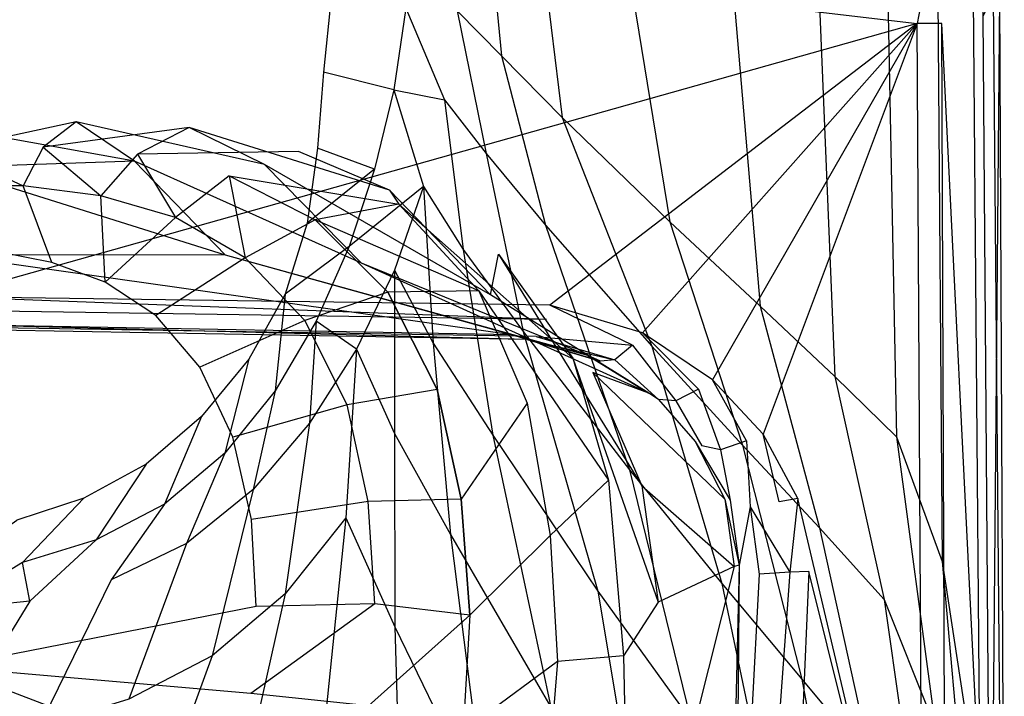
# Model space of a CAD drawing. Extents: x 0 to 0.305, y -0.35 to 0.
# Tile 9 of 10: x 0.163 to 0.305, y -0.177 to -0.079. Entities that reach past the tile are written whole.
import ezdxf

# ---------------------------------------------------------------- set-up
doc = ezdxf.new("R2010")
doc.units = 0
doc.layers.add('L0_URINAL_751700_0___REPLACEMTF', color=7, linetype='CONTINUOUS')

msp = doc.modelspace()

# ---------------------------------------------------------------- linework, layer by layer
at = {"layer": 'L0_URINAL_751700_0___REPLACEMTF', "color": 8}
for points, invisible_edges in [([(0.228249, -0.04001, 0.013031), (0.232518, -0.084381, 0.028687), (0.226143, -0.077919, 0.01194), (0.228249, -0.04001, 0.013031)], 14), ([(0.228249, -0.04001, 0.013031), (0.234719, -0.040152, 0.031409), (0.232518, -0.084381, 0.028687), (0.228249, -0.04001, 0.013031)], 14), ([(0.234719, -0.040152, 0.031409), (0.241284, -0.09329, 0.055509), (0.232518, -0.084381, 0.028687), (0.234719, -0.040152, 0.031409)], 14), ([(0.234719, -0.040152, 0.031409), (0.245739, -0.040411, 0.068679), (0.241284, -0.09329, 0.055509), (0.234719, -0.040152, 0.031409)], 14), ([(0.245739, -0.040411, 0.068679), (0.256775, -0.108323, 0.112357), (0.241284, -0.09329, 0.055509), (0.245739, -0.040411, 0.068679)], 14), ([(0.245739, -0.040411, 0.068679), (0.263014, -0.040852, 0.137715), (0.256775, -0.108323, 0.112357), (0.245739, -0.040411, 0.068679)], 14), ([(0.263014, -0.040852, 0.137715), (0.269791, -0.120466, 0.171358), (0.256775, -0.108323, 0.112357), (0.263014, -0.040852, 0.137715)], 14), ([(0.263014, -0.040852, 0.137715), (0.276836, -0.041255, 0.208755), (0.269791, -0.120466, 0.171358), (0.263014, -0.040852, 0.137715)], 14), ([(0.276836, -0.041255, 0.208755), (0.280599, -0.130583, 0.23173), (0.269791, -0.120466, 0.171358), (0.276836, -0.041255, 0.208755)], 14), ([(0.276836, -0.041255, 0.208755), (0.287519, -0.041622, 0.280954), (0.280599, -0.130583, 0.23173), (0.276836, -0.041255, 0.208755)], 14), ([(0.287519, -0.041622, 0.280954), (0.289441, -0.139293, 0.29302), (0.280599, -0.130583, 0.23173), (0.287519, -0.041622, 0.280954)], 14), ([(0.287519, -0.041622, 0.280954), (0.295163, -0.041953, 0.353908), (0.289441, -0.139293, 0.29302), (0.287519, -0.041622, 0.280954)], 14), ([(0.295163, -0.041953, 0.353908), (0.296022, -0.157286, 0.347656), (0.289441, -0.139293, 0.29302), (0.295163, -0.041953, 0.353908)], 14), ([(0.295163, -0.041953, 0.353908), (0.300215, -0.042252, 0.427272), (0.296022, -0.157286, 0.347656), (0.295163, -0.041953, 0.353908)], 14), ([(0.300215, -0.042252, 0.427272), (0.301508, -0.193024, 0.388514), (0.296022, -0.157286, 0.347656), (0.300215, -0.042252, 0.427272)], 14), ([(0.300215, -0.042252, 0.427272), (0.303075, -0.042524, 0.501138), (0.301508, -0.193024, 0.388514), (0.300215, -0.042252, 0.427272)], 14), ([(0.303075, -0.042524, 0.501138), (0.30465, -0.217192, 0.402848), (0.301508, -0.193024, 0.388514), (0.303075, -0.042524, 0.501138)], 14), ([(0.303075, -0.042524, 0.501138), (0.304043, -0.056485, 0.552723), (0.30465, -0.217192, 0.402848), (0.303075, -0.042524, 0.501138)], 14), ([(0.304043, -0.056485, 0.552723), (0.304301, -0.072529, 0.544647), (0.30465, -0.217192, 0.402848), (0.304043, -0.056485, 0.552723)], 14), ([(0.301695, -0.061664, 0.559706), (0.295772, -0.063113, 0.561898), (0.295989, -0.079738, 0.553111), (0.301695, -0.061664, 0.559706)], 14), ([(0.301963, -0.078612, 0.550674), (0.301695, -0.061664, 0.559706), (0.295989, -0.079738, 0.553111), (0.301963, -0.078612, 0.550674)], 14), ([(0.292421, -0.079738, 0.553111), (0.1525, -0.063113, 0.561898), (0.1525, -0.079738, 0.553111), (0.292421, -0.079738, 0.553111)], 13), ([(0.1525, -0.063113, 0.561898), (0.292421, -0.079738, 0.553111), (0.292209, -0.063113, 0.561898), (0.1525, -0.063113, 0.561898)], 14), ([(0.292421, -0.079738, 0.553111), (0.295772, -0.063113, 0.561898), (0.292209, -0.063113, 0.561898), (0.292421, -0.079738, 0.553111)], 13), ([(0.295772, -0.063113, 0.561898), (0.292421, -0.079738, 0.553111), (0.295989, -0.079738, 0.553111), (0.295772, -0.063113, 0.561898)], 14), ([(0.207994, -0.075887), (0.20686, -0.086747), (0.1525, -0.071778), (0.207994, -0.075887)], 14), ([(0.20686, -0.086747), (0.20603, -0.0977), (0.1525, -0.071778), (0.20686, -0.086747)], 14), ([(0.20603, -0.0977), (0.204512, -0.108492), (0.1525, -0.071778), (0.20603, -0.0977)], 14), ([(0.204512, -0.108492), (0.201345, -0.118747), (0.1525, -0.071778), (0.204512, -0.108492)], 14), ([(0.201345, -0.118747), (0.19613, -0.128107), (0.1525, -0.071778), (0.201345, -0.118747)], 14), ([(0.19613, -0.128107), (0.189303, -0.136365), (0.1525, -0.071778), (0.19613, -0.128107)], 14), ([(0.189303, -0.136365), (0.181315, -0.14322), (0.1525, -0.071778), (0.189303, -0.136365)], 14), ([(0.181315, -0.14322), (0.172344, -0.148154), (0.1525, -0.071778), (0.181315, -0.14322)], 14), ([(0.172344, -0.148154), (0.162678, -0.1513), (0.1525, -0.071778), (0.172344, -0.148154)], 14), ([(0.304336, -0.073553, 0.546387), (0.301963, -0.078612, 0.550674), (0.303035, -0.222206, 0.41188), (0.304336, -0.073553, 0.546387)], 14), ([(0.304336, -0.073553, 0.546387), (0.303035, -0.222206, 0.41188), (0.305, -0.219881, 0.404442), (0.304336, -0.073553, 0.546387)], 14), ([(0.304301, -0.072529, 0.544647), (0.305, -0.219881, 0.404442), (0.30465, -0.217192, 0.402848), (0.304301, -0.072529, 0.544647)], 14), ([(0.304301, -0.072529, 0.544647), (0.304336, -0.073553, 0.546387), (0.305, -0.219881, 0.404442), (0.304301, -0.072529, 0.544647)], 14), ([(0.21702, -0.089265, 0.002775), (0.20686, -0.086747), (0.207994, -0.075887), (0.21702, -0.089265, 0.002775)], 14), ([(0.218764, -0.077533, 0.002978), (0.21702, -0.089265, 0.002775), (0.207994, -0.075887), (0.218764, -0.077533, 0.002978)], 14), ([(0.218764, -0.077533, 0.002978), (0.224316, -0.090734, 0.011235), (0.21702, -0.089265, 0.002775), (0.218764, -0.077533, 0.002978)], 14), ([(0.218764, -0.077533, 0.002978), (0.226143, -0.077919, 0.01194), (0.224316, -0.090734, 0.011235), (0.218764, -0.077533, 0.002978)], 14), ([(0.226143, -0.077919, 0.01194), (0.230334, -0.098481, 0.026564), (0.224316, -0.090734, 0.011235), (0.226143, -0.077919, 0.01194)], 14), ([(0.226143, -0.077919, 0.01194), (0.232518, -0.084381, 0.028687), (0.230334, -0.098481, 0.026564), (0.226143, -0.077919, 0.01194)], 14), ([(0.303035, -0.222206, 0.41188), (0.301963, -0.078612, 0.550674), (0.295989, -0.079738, 0.553111), (0.303035, -0.222206, 0.41188)], 14), ([(0.1525, -0.079738, 0.553111), (0.1525, -0.11913, 0.510313), (0.292421, -0.079738, 0.553111), (0.1525, -0.079738, 0.553111)], 14), ([(0.292421, -0.079738, 0.553111), (0.1525, -0.11913, 0.510313), (0.239519, -0.120324, 0.512509), (0.292421, -0.079738, 0.553111)], 14), ([(0.292421, -0.079738, 0.553111), (0.239519, -0.120324, 0.512509), (0.252834, -0.124309, 0.509226), (0.292421, -0.079738, 0.553111)], 14), ([(0.292421, -0.079738, 0.553111), (0.252834, -0.124309, 0.509226), (0.262963, -0.131062, 0.50317), (0.292421, -0.079738, 0.553111)], 14), ([(0.292421, -0.079738, 0.553111), (0.262963, -0.131062, 0.50317), (0.270268, -0.138912, 0.495982), (0.292421, -0.079738, 0.553111)], 14), ([(0.292421, -0.079738, 0.553111), (0.270268, -0.138912, 0.495982), (0.275253, -0.148165, 0.487367), (0.292421, -0.079738, 0.553111)], 14), ([(0.293264, -0.224775, 0.414073), (0.292421, -0.079738, 0.553111), (0.275253, -0.148165, 0.487367), (0.293264, -0.224775, 0.414073)], 14), ([(0.295989, -0.079738, 0.553111), (0.292421, -0.079738, 0.553111), (0.293264, -0.224775, 0.414073), (0.295989, -0.079738, 0.553111)], 14), ([(0.296544, -0.224618, 0.414128), (0.295989, -0.079738, 0.553111), (0.293264, -0.224775, 0.414073), (0.296544, -0.224618, 0.414128)], 14), ([(0.303035, -0.222206, 0.41188), (0.295989, -0.079738, 0.553111), (0.296544, -0.224618, 0.414128), (0.303035, -0.222206, 0.41188)], 14), ([(0.232518, -0.084381, 0.028687), (0.238894, -0.108773, 0.051763), (0.230334, -0.098481, 0.026564), (0.232518, -0.084381, 0.028687)], 14), ([(0.232518, -0.084381, 0.028687), (0.241284, -0.09329, 0.055509), (0.238894, -0.108773, 0.051763), (0.232518, -0.084381, 0.028687)], 14), ([(0.214247, -0.100721, 0.002488), (0.20603, -0.0977), (0.20686, -0.086747), (0.214247, -0.100721, 0.002488)], 14), ([(0.21702, -0.089265, 0.002775), (0.214247, -0.100721, 0.002488), (0.20686, -0.086747), (0.21702, -0.089265, 0.002775)], 14), ([(0.21702, -0.089265, 0.002775), (0.221285, -0.103201, 0.010221), (0.214247, -0.100721, 0.002488), (0.21702, -0.089265, 0.002775)], 14), ([(0.21702, -0.089265, 0.002775), (0.224316, -0.090734, 0.011235), (0.221285, -0.103201, 0.010221), (0.21702, -0.089265, 0.002775)], 14), ([(0.224316, -0.090734, 0.011235), (0.227003, -0.11229, 0.024498), (0.221285, -0.103201, 0.010221), (0.224316, -0.090734, 0.011235)], 14), ([(0.224316, -0.090734, 0.011235), (0.230334, -0.098481, 0.026564), (0.227003, -0.11229, 0.024498), (0.224316, -0.090734, 0.011235)], 14), ([(0.241284, -0.09329, 0.055509), (0.254204, -0.126244, 0.105676), (0.238894, -0.108773, 0.051763), (0.241284, -0.09329, 0.055509)], 14), ([(0.241284, -0.09329, 0.055509), (0.256775, -0.108323, 0.112357), (0.254204, -0.126244, 0.105676), (0.241284, -0.09329, 0.055509)], 14), ([(0.179667, -0.099554, 0.350996), (0.1525, -0.094659, 0.298602), (0.171217, -0.093916, 0.298244), (0.179667, -0.099554, 0.350996)], 14), ([(0.171217, -0.093916, 0.298244), (0.1525, -0.09793, 0.274438), (0.166492, -0.097541, 0.274052), (0.171217, -0.093916, 0.298244)], 14), ([(0.1525, -0.094659, 0.298602), (0.1525, -0.09793, 0.274438), (0.171217, -0.093916, 0.298244), (0.1525, -0.094659, 0.298602)], 14), ([(0.179667, -0.099554, 0.350996), (0.1525, -0.100479, 0.350657), (0.1525, -0.094659, 0.298602), (0.179667, -0.099554, 0.350996)], 14), ([(0.171217, -0.093916, 0.298244), (0.166492, -0.097541, 0.274052), (0.187546, -0.094726, 0.297488), (0.171217, -0.093916, 0.298244)], 14), ([(0.187546, -0.094726, 0.297488), (0.166492, -0.097541, 0.274052), (0.180081, -0.098545, 0.273388), (0.187546, -0.094726, 0.297488)], 14), ([(0.198378, -0.100024, 0.350308), (0.171217, -0.093916, 0.298244), (0.187546, -0.094726, 0.297488), (0.198378, -0.100024, 0.350308)], 14), ([(0.179667, -0.099554, 0.350996), (0.171217, -0.093916, 0.298244), (0.198378, -0.100024, 0.350308), (0.179667, -0.099554, 0.350996)], 14), ([(0.187546, -0.094726, 0.297488), (0.180081, -0.098545, 0.273388), (0.2033, -0.09818, 0.296179), (0.187546, -0.094726, 0.297488)], 14), ([(0.198378, -0.100024, 0.350308), (0.187546, -0.094726, 0.297488), (0.21638, -0.103724, 0.347958), (0.198378, -0.100024, 0.350308)], 14), ([(0.21638, -0.103724, 0.347958), (0.187546, -0.094726, 0.297488), (0.2033, -0.09818, 0.296179), (0.21638, -0.103724, 0.347958)], 14), ([(0.1525, -0.09793, 0.274438), (0.163596, -0.103137, 0.262397), (0.166492, -0.097541, 0.274052), (0.1525, -0.09793, 0.274438)], 14), ([(0.166492, -0.097541, 0.274052), (0.163596, -0.103137, 0.262397), (0.174773, -0.104542, 0.261727), (0.166492, -0.097541, 0.274052)], 14), ([(0.166492, -0.097541, 0.274052), (0.174773, -0.104542, 0.261727), (0.180081, -0.098545, 0.273388), (0.166492, -0.097541, 0.274052)], 14), ([(0.214247, -0.100721, 0.002488), (0.204512, -0.108492), (0.20603, -0.0977), (0.214247, -0.100721, 0.002488)], 14), ([(0.1525, -0.09793, 0.274438), (0.1525, -0.103074, 0.262679), (0.163596, -0.103137, 0.262397), (0.1525, -0.09793, 0.274438)], 14), ([(0.180081, -0.098545, 0.273388), (0.174773, -0.104542, 0.261727), (0.185559, -0.107707, 0.260867), (0.180081, -0.098545, 0.273388)], 14), ([(0.2033, -0.09818, 0.296179), (0.180081, -0.098545, 0.273388), (0.193305, -0.101658, 0.272486), (0.2033, -0.09818, 0.296179)], 14), ([(0.180081, -0.098545, 0.273388), (0.185559, -0.107707, 0.260867), (0.193305, -0.101658, 0.272486), (0.180081, -0.098545, 0.273388)], 14), ([(0.193305, -0.101658, 0.272486), (0.217735, -0.105774, 0.294409), (0.2033, -0.09818, 0.296179), (0.193305, -0.101658, 0.272486)], 14), ([(0.21638, -0.103724, 0.347958), (0.2033, -0.09818, 0.296179), (0.217735, -0.105774, 0.294409), (0.21638, -0.103724, 0.347958)], 14), ([(0.230334, -0.098481, 0.026564), (0.235674, -0.1241, 0.048055), (0.227003, -0.11229, 0.024498), (0.230334, -0.098481, 0.026564)], 14), ([(0.230334, -0.098481, 0.026564), (0.238894, -0.108773, 0.051763), (0.235674, -0.1241, 0.048055), (0.230334, -0.098481, 0.026564)], 14), ([(0.19275, -0.113107, 0.419628), (0.1525, -0.100479, 0.350657), (0.179667, -0.099554, 0.350996), (0.19275, -0.113107, 0.419628)], 14), ([(0.19275, -0.113107, 0.419628), (0.1525, -0.113072, 0.418306), (0.1525, -0.100479, 0.350657), (0.19275, -0.113107, 0.419628)], 14), ([(0.212381, -0.114271, 0.419316), (0.179667, -0.099554, 0.350996), (0.198378, -0.100024, 0.350308), (0.212381, -0.114271, 0.419316)], 14), ([(0.19275, -0.113107, 0.419628), (0.179667, -0.099554, 0.350996), (0.212381, -0.114271, 0.419316), (0.19275, -0.113107, 0.419628)], 14), ([(0.212381, -0.114271, 0.419316), (0.198378, -0.100024, 0.350308), (0.230963, -0.118843, 0.415967), (0.212381, -0.114271, 0.419316)], 14), ([(0.230963, -0.118843, 0.415967), (0.198378, -0.100024, 0.350308), (0.21638, -0.103724, 0.347958), (0.230963, -0.118843, 0.415967)], 14), ([(0.214247, -0.100721, 0.002488), (0.210583, -0.111887, 0.002128), (0.204512, -0.108492), (0.214247, -0.100721, 0.002488)], 14), ([(0.221285, -0.103201, 0.010221), (0.210583, -0.111887, 0.002128), (0.214247, -0.100721, 0.002488), (0.221285, -0.103201, 0.010221)], 14), ([(0.193305, -0.101658, 0.272486), (0.185559, -0.107707, 0.260867), (0.195613, -0.113503, 0.259871), (0.193305, -0.101658, 0.272486)], 14), ([(0.193305, -0.101658, 0.272486), (0.195613, -0.113503, 0.259871), (0.205673, -0.108041, 0.271351), (0.193305, -0.101658, 0.272486)], 14), ([(0.217735, -0.105774, 0.294409), (0.193305, -0.101658, 0.272486), (0.205673, -0.108041, 0.271351), (0.217735, -0.105774, 0.294409)], 13), ([(0.163596, -0.103137, 0.262397), (0.1525, -0.103074, 0.262679), (0.159886, -0.112656, 0.253011), (0.163596, -0.103137, 0.262397)], 14), ([(0.167719, -0.114157, 0.25286), (0.163596, -0.103137, 0.262397), (0.159886, -0.112656, 0.253011), (0.167719, -0.114157, 0.25286)], 14), ([(0.174773, -0.104542, 0.261727), (0.163596, -0.103137, 0.262397), (0.167719, -0.114157, 0.25286), (0.174773, -0.104542, 0.261727)], 14), ([(0.221285, -0.103201, 0.010221), (0.217136, -0.115256, 0.008969), (0.210583, -0.111887, 0.002128), (0.221285, -0.103201, 0.010221)], 14), ([(0.221285, -0.103201, 0.010221), (0.22269, -0.1258, 0.022478), (0.217136, -0.115256, 0.008969), (0.221285, -0.103201, 0.010221)], 14), ([(0.221285, -0.103201, 0.010221), (0.227003, -0.11229, 0.024498), (0.22269, -0.1258, 0.022478), (0.221285, -0.103201, 0.010221)], 14), ([(0.175411, -0.116989, 0.252631), (0.174773, -0.104542, 0.261727), (0.167719, -0.114157, 0.25286), (0.175411, -0.116989, 0.252631)], 14), ([(0.185559, -0.107707, 0.260867), (0.174773, -0.104542, 0.261727), (0.175411, -0.116989, 0.252631), (0.185559, -0.107707, 0.260867)], 14), ([(0.230963, -0.118843, 0.415967), (0.21638, -0.103724, 0.347958), (0.232092, -0.112949, 0.344052), (0.230963, -0.118843, 0.415967)], 14), ([(0.21638, -0.103724, 0.347958), (0.217735, -0.105774, 0.294409), (0.232092, -0.112949, 0.344052), (0.21638, -0.103724, 0.347958)], 14), ([(0.217735, -0.105774, 0.294409), (0.205673, -0.108041, 0.271351), (0.229263, -0.118236, 0.292164), (0.217735, -0.105774, 0.294409)], 14), ([(0.217735, -0.105774, 0.294409), (0.229263, -0.118236, 0.292164), (0.24281, -0.12796, 0.338981), (0.217735, -0.105774, 0.294409)], 14), ([(0.217735, -0.105774, 0.294409), (0.24281, -0.12796, 0.338981), (0.232092, -0.112949, 0.344052), (0.217735, -0.105774, 0.294409)], 14), ([(0.185559, -0.107707, 0.260867), (0.175411, -0.116989, 0.252631), (0.182712, -0.121801, 0.252287), (0.185559, -0.107707, 0.260867)], 14), ([(0.195613, -0.113503, 0.259871), (0.185559, -0.107707, 0.260867), (0.182712, -0.121801, 0.252287), (0.195613, -0.113503, 0.259871)], 14), ([(0.205673, -0.108041, 0.271351), (0.195613, -0.113503, 0.259871), (0.204192, -0.122551, 0.258704), (0.205673, -0.108041, 0.271351)], 14), ([(0.210583, -0.111887, 0.002128), (0.201345, -0.118747), (0.204512, -0.108492), (0.210583, -0.111887, 0.002128)], 14), ([(0.216135, -0.11843, 0.269934), (0.205673, -0.108041, 0.271351), (0.204192, -0.122551, 0.258704), (0.216135, -0.11843, 0.269934)], 14), ([(0.229263, -0.118236, 0.292164), (0.205673, -0.108041, 0.271351), (0.216135, -0.11843, 0.269934), (0.229263, -0.118236, 0.292164)], 14), ([(0.238894, -0.108773, 0.051763), (0.250963, -0.144073, 0.098988), (0.235674, -0.1241, 0.048055), (0.238894, -0.108773, 0.051763)], 14), ([(0.238894, -0.108773, 0.051763), (0.254204, -0.126244, 0.105676), (0.250963, -0.144073, 0.098988), (0.238894, -0.108773, 0.051763)], 14), ([(0.256775, -0.108323, 0.112357), (0.267277, -0.140476, 0.161902), (0.254204, -0.126244, 0.105676), (0.256775, -0.108323, 0.112357)], 14), ([(0.256775, -0.108323, 0.112357), (0.269791, -0.120466, 0.171358), (0.267277, -0.140476, 0.161902), (0.256775, -0.108323, 0.112357)], 14), ([(0.210583, -0.111887, 0.002128), (0.205838, -0.122604, 0.001729), (0.201345, -0.118747), (0.210583, -0.111887, 0.002128)], 14), ([(0.211651, -0.126683, 0.007562), (0.205838, -0.122604, 0.001729), (0.210583, -0.111887, 0.002128), (0.211651, -0.126683, 0.007562)], 14), ([(0.217136, -0.115256, 0.008969), (0.211651, -0.126683, 0.007562), (0.210583, -0.111887, 0.002128), (0.217136, -0.115256, 0.008969)], 14), ([(0.167719, -0.114157, 0.25286), (0.159886, -0.112656, 0.253011), (0.1525, -0.172483, 0.246421), (0.167719, -0.114157, 0.25286)], 14), ([(0.234021, -0.124605, 0.49689), (0.1525, -0.113072, 0.418306), (0.19275, -0.113107, 0.419628), (0.234021, -0.124605, 0.49689)], 14), ([(0.234021, -0.124605, 0.49689), (0.1525, -0.123116, 0.49371), (0.1525, -0.113072, 0.418306), (0.234021, -0.124605, 0.49689)], 14), ([(0.195613, -0.113503, 0.259871), (0.182712, -0.121801, 0.252287), (0.189082, -0.129266, 0.251791), (0.195613, -0.113503, 0.259871)], 14), ([(0.204192, -0.122551, 0.258704), (0.195613, -0.113503, 0.259871), (0.189082, -0.129266, 0.251791), (0.204192, -0.122551, 0.258704)], 14), ([(0.244962, -0.127587, 0.494241), (0.19275, -0.113107, 0.419628), (0.212381, -0.114271, 0.419316), (0.244962, -0.127587, 0.494241)], 14), ([(0.234021, -0.124605, 0.49689), (0.19275, -0.113107, 0.419628), (0.244962, -0.127587, 0.494241), (0.234021, -0.124605, 0.49689)], 14), ([(0.227003, -0.11229, 0.024498), (0.231287, -0.139075, 0.044422), (0.22269, -0.1258, 0.022478), (0.227003, -0.11229, 0.024498)], 14), ([(0.227003, -0.11229, 0.024498), (0.235674, -0.1241, 0.048055), (0.231287, -0.139075, 0.044422), (0.227003, -0.11229, 0.024498)], 14), ([(0.230963, -0.118843, 0.415967), (0.232092, -0.112949, 0.344052), (0.245681, -0.130008, 0.40901), (0.230963, -0.118843, 0.415967)], 14), ([(0.232092, -0.112949, 0.344052), (0.24281, -0.12796, 0.338981), (0.252782, -0.146343, 0.399604), (0.232092, -0.112949, 0.344052)], 14), ([(0.232092, -0.112949, 0.344052), (0.252782, -0.146343, 0.399604), (0.245681, -0.130008, 0.40901), (0.232092, -0.112949, 0.344052)], 14), ([(0.175411, -0.116989, 0.252631), (0.167719, -0.114157, 0.25286), (0.1525, -0.172483, 0.246421), (0.175411, -0.116989, 0.252631)], 14), ([(0.244962, -0.127587, 0.494241), (0.212381, -0.114271, 0.419316), (0.253784, -0.133022, 0.489164), (0.244962, -0.127587, 0.494241)], 14), ([(0.253784, -0.133022, 0.489164), (0.212381, -0.114271, 0.419316), (0.230963, -0.118843, 0.415967), (0.253784, -0.133022, 0.489164)], 14), ([(0.217136, -0.115256, 0.008969), (0.217118, -0.138795, 0.020547), (0.211651, -0.126683, 0.007562), (0.217136, -0.115256, 0.008969)], 14), ([(0.217136, -0.115256, 0.008969), (0.22269, -0.1258, 0.022478), (0.217118, -0.138795, 0.020547), (0.217136, -0.115256, 0.008969)], 14), ([(0.182712, -0.121801, 0.252287), (0.175411, -0.116989, 0.252631), (0.1525, -0.172483, 0.246421), (0.182712, -0.121801, 0.252287)], 14), ([(0.239037, -0.122367, 0.510459), (0.1525, -0.11913, 0.510313), (0.1525, -0.121085, 0.50819), (0.239037, -0.122367, 0.510459)], 14), ([(0.239519, -0.120324, 0.512509), (0.1525, -0.11913, 0.510313), (0.239037, -0.122367, 0.510459), (0.239519, -0.120324, 0.512509)], 14), ([(0.201345, -0.118747), (0.19993, -0.132649, 0.001362), (0.19613, -0.128107), (0.201345, -0.118747)], 14), ([(0.205838, -0.122604, 0.001729), (0.19993, -0.132649, 0.001362), (0.201345, -0.118747), (0.205838, -0.122604, 0.001729)], 14), ([(0.216135, -0.11843, 0.269934), (0.204192, -0.122551, 0.258704), (0.210276, -0.134698, 0.257311), (0.216135, -0.11843, 0.269934)], 14), ([(0.223266, -0.132496, 0.268086), (0.216135, -0.11843, 0.269934), (0.210276, -0.134698, 0.257311), (0.223266, -0.132496, 0.268086)], 14), ([(0.229263, -0.118236, 0.292164), (0.216135, -0.11843, 0.269934), (0.236241, -0.134423, 0.288849), (0.229263, -0.118236, 0.292164)], 14), ([(0.216135, -0.11843, 0.269934), (0.223266, -0.132496, 0.268086), (0.236241, -0.134423, 0.288849), (0.216135, -0.11843, 0.269934)], 14), ([(0.229263, -0.118236, 0.292164), (0.236241, -0.134423, 0.288849), (0.247947, -0.145565, 0.331714), (0.229263, -0.118236, 0.292164)], 14), ([(0.229263, -0.118236, 0.292164), (0.247947, -0.145565, 0.331714), (0.24281, -0.12796, 0.338981), (0.229263, -0.118236, 0.292164)], 14), ([(0.253784, -0.133022, 0.489164), (0.230963, -0.118843, 0.415967), (0.245681, -0.130008, 0.40901), (0.253784, -0.133022, 0.489164)], 14), ([(0.25141, -0.126089, 0.507425), (0.239519, -0.120324, 0.512509), (0.239037, -0.122367, 0.510459), (0.25141, -0.126089, 0.507425)], 14), ([(0.252834, -0.124309, 0.509226), (0.239519, -0.120324, 0.512509), (0.25141, -0.126089, 0.507425), (0.252834, -0.124309, 0.509226)], 14), ([(0.269791, -0.120466, 0.171358), (0.278363, -0.152412, 0.219596), (0.267277, -0.140476, 0.161902), (0.269791, -0.120466, 0.171358)], 14), ([(0.269791, -0.120466, 0.171358), (0.280599, -0.130583, 0.23173), (0.278363, -0.152412, 0.219596), (0.269791, -0.120466, 0.171358)], 14), ([(0.239037, -0.122367, 0.510459), (0.1525, -0.121085, 0.50819), (0.237512, -0.124843, 0.506051), (0.239037, -0.122367, 0.510459)], 14), ([(0.1525, -0.121085, 0.50819), (0.1525, -0.123488, 0.50358), (0.237512, -0.124843, 0.506051), (0.1525, -0.121085, 0.50819)], 14), ([(0.189082, -0.129266, 0.251791), (0.182712, -0.121801, 0.252287), (0.1525, -0.172483, 0.246421), (0.189082, -0.129266, 0.251791)], 14), ([(0.236212, -0.125248, 0.501075), (0.1525, -0.123116, 0.49371), (0.234021, -0.124605, 0.49689), (0.236212, -0.125248, 0.501075)], 14), ([(0.236212, -0.125248, 0.501075), (0.1525, -0.123772, 0.498446), (0.1525, -0.123116, 0.49371), (0.236212, -0.125248, 0.501075)], 14), ([(0.204192, -0.122551, 0.258704), (0.189082, -0.129266, 0.251791), (0.193822, -0.139351, 0.251147), (0.204192, -0.122551, 0.258704)], 14), ([(0.210276, -0.134698, 0.257311), (0.204192, -0.122551, 0.258704), (0.193822, -0.139351, 0.251147), (0.210276, -0.134698, 0.257311)], 14), ([(0.205838, -0.122604, 0.001729), (0.204873, -0.137325, 0.006155), (0.19993, -0.132649, 0.001362), (0.205838, -0.122604, 0.001729)], 14), ([(0.211651, -0.126683, 0.007562), (0.204873, -0.137325, 0.006155), (0.205838, -0.122604, 0.001729), (0.211651, -0.126683, 0.007562)], 14), ([(0.237512, -0.124843, 0.506051), (0.25141, -0.126089, 0.507425), (0.239037, -0.122367, 0.510459), (0.237512, -0.124843, 0.506051)], 14), ([(0.237512, -0.124843, 0.506051), (0.1525, -0.123488, 0.50358), (0.236212, -0.125248, 0.501075), (0.237512, -0.124843, 0.506051)], 14), ([(0.1525, -0.123488, 0.50358), (0.1525, -0.123772, 0.498446), (0.236212, -0.125248, 0.501075), (0.1525, -0.123488, 0.50358)], 14), ([(0.235674, -0.1241, 0.048055), (0.246413, -0.161558, 0.092378), (0.231287, -0.139075, 0.044422), (0.235674, -0.1241, 0.048055)], 14), ([(0.246817, -0.128373, 0.498569), (0.234021, -0.124605, 0.49689), (0.244962, -0.127587, 0.494241), (0.246817, -0.128373, 0.498569)], 14), ([(0.236212, -0.125248, 0.501075), (0.234021, -0.124605, 0.49689), (0.246817, -0.128373, 0.498569), (0.236212, -0.125248, 0.501075)], 14), ([(0.235674, -0.1241, 0.048055), (0.250963, -0.144073, 0.098988), (0.246413, -0.161558, 0.092378), (0.235674, -0.1241, 0.048055)], 14), ([(0.236212, -0.125248, 0.501075), (0.248859, -0.1282, 0.503355), (0.237512, -0.124843, 0.506051), (0.236212, -0.125248, 0.501075)], 14), ([(0.25141, -0.126089, 0.507425), (0.237512, -0.124843, 0.506051), (0.248859, -0.1282, 0.503355), (0.25141, -0.126089, 0.507425)], 13), ([(0.260906, -0.132439, 0.501764), (0.252834, -0.124309, 0.509226), (0.25141, -0.126089, 0.507425), (0.260906, -0.132439, 0.501764)], 14), ([(0.262963, -0.131062, 0.50317), (0.252834, -0.124309, 0.509226), (0.260906, -0.132439, 0.501764), (0.262963, -0.131062, 0.50317)], 14), ([(0.22269, -0.1258, 0.022478), (0.225172, -0.15337, 0.040958), (0.217118, -0.138795, 0.020547), (0.22269, -0.1258, 0.022478)], 14), ([(0.22269, -0.1258, 0.022478), (0.231287, -0.139075, 0.044422), (0.225172, -0.15337, 0.040958), (0.22269, -0.1258, 0.022478)], 14), ([(0.248859, -0.1282, 0.503355), (0.236212, -0.125248, 0.501075), (0.246817, -0.128373, 0.498569), (0.248859, -0.1282, 0.503355)], 13), ([(0.25141, -0.126089, 0.507425), (0.248859, -0.1282, 0.503355), (0.257659, -0.134106, 0.498121), (0.25141, -0.126089, 0.507425)], 14), ([(0.254204, -0.126244, 0.105676), (0.264269, -0.160443, 0.152391), (0.250963, -0.144073, 0.098988), (0.254204, -0.126244, 0.105676)], 14), ([(0.25141, -0.126089, 0.507425), (0.257659, -0.134106, 0.498121), (0.260906, -0.132439, 0.501764), (0.25141, -0.126089, 0.507425)], 14), ([(0.254204, -0.126244, 0.105676), (0.267277, -0.140476, 0.161902), (0.264269, -0.160443, 0.152391), (0.254204, -0.126244, 0.105676)], 14), ([(0.211651, -0.126683, 0.007562), (0.21009, -0.150978, 0.018768), (0.204873, -0.137325, 0.006155), (0.211651, -0.126683, 0.007562)], 14), ([(0.211651, -0.126683, 0.007562), (0.217118, -0.138795, 0.020547), (0.21009, -0.150978, 0.018768), (0.211651, -0.126683, 0.007562)], 14), ([(0.246817, -0.128373, 0.498569), (0.244962, -0.127587, 0.494241), (0.25518, -0.133904, 0.49365), (0.246817, -0.128373, 0.498569)], 14), ([(0.244962, -0.127587, 0.494241), (0.253784, -0.133022, 0.489164), (0.25518, -0.133904, 0.49365), (0.244962, -0.127587, 0.494241)], 14), ([(0.19613, -0.128107), (0.192659, -0.14164, 0.001031), (0.189303, -0.136365), (0.19613, -0.128107)], 14), ([(0.19993, -0.132649, 0.001362), (0.192659, -0.14164, 0.001031), (0.19613, -0.128107), (0.19993, -0.132649, 0.001362)], 14), ([(0.24281, -0.12796, 0.338981), (0.247947, -0.145565, 0.331714), (0.255122, -0.163107, 0.387552), (0.24281, -0.12796, 0.338981)], 14), ([(0.24281, -0.12796, 0.338981), (0.255122, -0.163107, 0.387552), (0.252782, -0.146343, 0.399604), (0.24281, -0.12796, 0.338981)], 14), ([(0.248859, -0.1282, 0.503355), (0.246817, -0.128373, 0.498569), (0.25518, -0.133904, 0.49365), (0.248859, -0.1282, 0.503355)], 14), ([(0.248859, -0.1282, 0.503355), (0.25518, -0.133904, 0.49365), (0.257659, -0.134106, 0.498121), (0.248859, -0.1282, 0.503355)], 14), ([(0.193822, -0.139351, 0.251147), (0.189082, -0.129266, 0.251791), (0.1525, -0.172483, 0.246421), (0.193822, -0.139351, 0.251147)], 14), ([(0.253784, -0.133022, 0.489164), (0.245681, -0.130008, 0.40901), (0.260434, -0.139959, 0.482863), (0.253784, -0.133022, 0.489164)], 14), ([(0.245681, -0.130008, 0.40901), (0.252782, -0.146343, 0.399604), (0.26471, -0.148267, 0.475367), (0.245681, -0.130008, 0.40901)], 14), ([(0.245681, -0.130008, 0.40901), (0.26471, -0.148267, 0.475367), (0.260434, -0.139959, 0.482863), (0.245681, -0.130008, 0.40901)], 14), ([(0.267828, -0.139893, 0.494966), (0.262963, -0.131062, 0.50317), (0.260906, -0.132439, 0.501764), (0.267828, -0.139893, 0.494966)], 14), ([(0.270268, -0.138912, 0.495982), (0.262963, -0.131062, 0.50317), (0.267828, -0.139893, 0.494966), (0.270268, -0.138912, 0.495982)], 14), ([(0.280599, -0.130583, 0.23173), (0.28768, -0.162728, 0.278286), (0.278363, -0.152412, 0.219596), (0.280599, -0.130583, 0.23173)], 14), ([(0.280599, -0.130583, 0.23173), (0.289441, -0.139293, 0.29302), (0.28768, -0.162728, 0.278286), (0.280599, -0.130583, 0.23173)], 14), ([(0.19993, -0.132649, 0.001362), (0.196729, -0.146896, 0.004811), (0.192659, -0.14164, 0.001031), (0.19993, -0.132649, 0.001362)], 14), ([(0.204873, -0.137325, 0.006155), (0.196729, -0.146896, 0.004811), (0.19993, -0.132649, 0.001362), (0.204873, -0.137325, 0.006155)], 14), ([(0.223266, -0.132496, 0.268086), (0.210276, -0.134698, 0.257311), (0.21332, -0.148637, 0.255617), (0.223266, -0.132496, 0.268086)], 14), ([(0.226733, -0.148304, 0.265334), (0.223266, -0.132496, 0.268086), (0.21332, -0.148637, 0.255617), (0.226733, -0.148304, 0.265334)], 14), ([(0.223266, -0.132496, 0.268086), (0.226733, -0.148304, 0.265334), (0.236241, -0.134423, 0.288849), (0.223266, -0.132496, 0.268086)], 14), ([(0.25518, -0.133904, 0.49365), (0.253784, -0.133022, 0.489164), (0.260434, -0.139959, 0.482863), (0.25518, -0.133904, 0.49365)], 14), ([(0.260906, -0.132439, 0.501764), (0.257659, -0.134106, 0.498121), (0.264106, -0.141155, 0.491702), (0.260906, -0.132439, 0.501764)], 14), ([(0.260906, -0.132439, 0.501764), (0.264106, -0.141155, 0.491702), (0.267828, -0.139893, 0.494966), (0.260906, -0.132439, 0.501764)], 14), ([(0.210276, -0.134698, 0.257311), (0.193822, -0.139351, 0.251147), (0.196487, -0.15121, 0.250412), (0.210276, -0.134698, 0.257311)], 14), ([(0.21332, -0.148637, 0.255617), (0.210276, -0.134698, 0.257311), (0.196487, -0.15121, 0.250412), (0.21332, -0.148637, 0.255617)], 14), ([(0.236241, -0.134423, 0.288849), (0.226733, -0.148304, 0.265334), (0.239556, -0.153508, 0.283763), (0.236241, -0.134423, 0.288849)], 14), ([(0.236241, -0.134423, 0.288849), (0.239556, -0.153508, 0.283763), (0.247947, -0.145565, 0.331714), (0.236241, -0.134423, 0.288849)], 14), ([(0.25518, -0.133904, 0.49365), (0.260434, -0.139959, 0.482863), (0.261387, -0.14061, 0.487501), (0.25518, -0.133904, 0.49365)], 14), ([(0.257659, -0.134106, 0.498121), (0.25518, -0.133904, 0.49365), (0.261387, -0.14061, 0.487501), (0.257659, -0.134106, 0.498121)], 14), ([(0.257659, -0.134106, 0.498121), (0.261387, -0.14061, 0.487501), (0.264106, -0.141155, 0.491702), (0.257659, -0.134106, 0.498121)], 14), ([(0.189303, -0.136365), (0.183974, -0.148988, 0.00072), (0.181315, -0.14322), (0.189303, -0.136365)], 14), ([(0.192659, -0.14164, 0.001031), (0.183974, -0.148988, 0.00072), (0.189303, -0.136365), (0.192659, -0.14164, 0.001031)], 14), ([(0.204873, -0.137325, 0.006155), (0.201341, -0.161907, 0.017209), (0.196729, -0.146896, 0.004811), (0.204873, -0.137325, 0.006155)], 14), ([(0.21009, -0.150978, 0.018768), (0.201341, -0.161907, 0.017209), (0.204873, -0.137325, 0.006155), (0.21009, -0.150978, 0.018768)], 14), ([(0.217118, -0.138795, 0.020547), (0.217166, -0.16668, 0.037772), (0.21009, -0.150978, 0.018768), (0.217118, -0.138795, 0.020547)], 14), ([(0.217118, -0.138795, 0.020547), (0.225172, -0.15337, 0.040958), (0.217166, -0.16668, 0.037772), (0.217118, -0.138795, 0.020547)], 14), ([(0.272543, -0.14866, 0.486833), (0.270268, -0.138912, 0.495982), (0.267828, -0.139893, 0.494966), (0.272543, -0.14866, 0.486833)], 14), ([(0.275253, -0.148165, 0.487367), (0.270268, -0.138912, 0.495982), (0.272543, -0.14866, 0.486833), (0.275253, -0.148165, 0.487367)], 14), ([(0.196487, -0.15121, 0.250412), (0.193822, -0.139351, 0.251147), (0.1525, -0.172483, 0.246421), (0.196487, -0.15121, 0.250412)], 14), ([(0.231287, -0.139075, 0.044422), (0.239661, -0.178268, 0.086031), (0.225172, -0.15337, 0.040958), (0.231287, -0.139075, 0.044422)], 14), ([(0.231287, -0.139075, 0.044422), (0.246413, -0.161558, 0.092378), (0.239661, -0.178268, 0.086031), (0.231287, -0.139075, 0.044422)], 14), ([(0.260434, -0.139959, 0.482863), (0.26471, -0.148267, 0.475367), (0.26549, -0.14844, 0.480075), (0.260434, -0.139959, 0.482863)], 14), ([(0.260434, -0.139959, 0.482863), (0.26549, -0.14844, 0.480075), (0.261387, -0.14061, 0.487501), (0.260434, -0.139959, 0.482863)], 14), ([(0.267828, -0.139893, 0.494966), (0.264106, -0.141155, 0.491702), (0.26838, -0.149404, 0.484019), (0.267828, -0.139893, 0.494966)], 14), ([(0.267277, -0.140476, 0.161902), (0.275818, -0.174237, 0.207372), (0.264269, -0.160443, 0.152391), (0.267277, -0.140476, 0.161902)], 14), ([(0.267277, -0.140476, 0.161902), (0.278363, -0.152412, 0.219596), (0.275818, -0.174237, 0.207372), (0.267277, -0.140476, 0.161902)], 14), ([(0.267828, -0.139893, 0.494966), (0.26838, -0.149404, 0.484019), (0.272543, -0.14866, 0.486833), (0.267828, -0.139893, 0.494966)], 14), ([(0.289441, -0.139293, 0.29302), (0.295038, -0.181109, 0.331096), (0.28768, -0.162728, 0.278286), (0.289441, -0.139293, 0.29302)], 14), ([(0.289441, -0.139293, 0.29302), (0.296022, -0.157286, 0.347656), (0.295038, -0.181109, 0.331096), (0.289441, -0.139293, 0.29302)], 14), ([(0.192659, -0.14164, 0.001031), (0.187156, -0.154676, 0.00367), (0.183974, -0.148988, 0.00072), (0.192659, -0.14164, 0.001031)], 14), ([(0.196729, -0.146896, 0.004811), (0.187156, -0.154676, 0.00367), (0.192659, -0.14164, 0.001031), (0.196729, -0.146896, 0.004811)], 14), ([(0.264106, -0.141155, 0.491702), (0.261387, -0.14061, 0.487501), (0.26549, -0.14844, 0.480075), (0.264106, -0.141155, 0.491702)], 14), ([(0.264106, -0.141155, 0.491702), (0.26549, -0.14844, 0.480075), (0.26838, -0.149404, 0.484019), (0.264106, -0.141155, 0.491702)], 14), ([(0.181315, -0.14322), (0.174108, -0.154143, 0.000485), (0.172344, -0.148154), (0.181315, -0.14322)], 14), ([(0.183974, -0.148988, 0.00072), (0.174108, -0.154143, 0.000485), (0.181315, -0.14322), (0.183974, -0.148988, 0.00072)], 14), ([(0.250963, -0.144073, 0.098988), (0.259821, -0.180084, 0.142954), (0.246413, -0.161558, 0.092378), (0.250963, -0.144073, 0.098988)], 14), ([(0.250963, -0.144073, 0.098988), (0.264269, -0.160443, 0.152391), (0.259821, -0.180084, 0.142954), (0.250963, -0.144073, 0.098988)], 14), ([(0.247947, -0.145565, 0.331714), (0.239556, -0.153508, 0.283763), (0.250102, -0.170869, 0.320123), (0.247947, -0.145565, 0.331714)], 14), ([(0.247947, -0.145565, 0.331714), (0.250102, -0.170869, 0.320123), (0.255122, -0.163107, 0.387552), (0.247947, -0.145565, 0.331714)], 14), ([(0.196729, -0.146896, 0.004811), (0.190827, -0.170859, 0.015951), (0.187156, -0.154676, 0.00367), (0.196729, -0.146896, 0.004811)], 14), ([(0.201341, -0.161907, 0.017209), (0.190827, -0.170859, 0.015951), (0.196729, -0.146896, 0.004811), (0.201341, -0.161907, 0.017209)], 14), ([(0.252782, -0.146343, 0.399604), (0.255122, -0.163107, 0.387552), (0.266071, -0.158008, 0.466288), (0.252782, -0.146343, 0.399604)], 14), ([(0.252782, -0.146343, 0.399604), (0.266071, -0.158008, 0.466288), (0.26471, -0.148267, 0.475367), (0.252782, -0.146343, 0.399604)], 14), ([(0.172344, -0.148154), (0.163517, -0.157402, 0.000366), (0.162678, -0.1513), (0.172344, -0.148154)], 14), ([(0.174108, -0.154143, 0.000485), (0.163517, -0.157402, 0.000366), (0.172344, -0.148154), (0.174108, -0.154143, 0.000485)], 14), ([(0.183974, -0.148988, 0.00072), (0.17629, -0.159926, 0.002951), (0.174108, -0.154143, 0.000485), (0.183974, -0.148988, 0.00072)], 14), ([(0.187156, -0.154676, 0.00367), (0.17629, -0.159926, 0.002951), (0.183974, -0.148988, 0.00072), (0.187156, -0.154676, 0.00367)], 14), ([(0.21332, -0.148637, 0.255617), (0.196487, -0.15121, 0.250412), (0.197197, -0.16375, 0.249649), (0.21332, -0.148637, 0.255617)], 14), ([(0.214272, -0.16336, 0.254374), (0.21332, -0.148637, 0.255617), (0.197197, -0.16375, 0.249649), (0.214272, -0.16336, 0.254374)], 14), ([(0.226733, -0.148304, 0.265334), (0.21332, -0.148637, 0.255617), (0.214272, -0.16336, 0.254374), (0.226733, -0.148304, 0.265334)], 14), ([(0.227978, -0.164993, 0.263577), (0.226733, -0.148304, 0.265334), (0.214272, -0.16336, 0.254374), (0.227978, -0.164993, 0.263577)], 14), ([(0.226733, -0.148304, 0.265334), (0.227978, -0.164993, 0.263577), (0.239556, -0.153508, 0.283763), (0.226733, -0.148304, 0.265334)], 14), ([(0.26471, -0.148267, 0.475367), (0.266071, -0.158008, 0.466288), (0.266771, -0.157778, 0.471007), (0.26471, -0.148267, 0.475367)], 14), ([(0.26471, -0.148267, 0.475367), (0.266771, -0.157778, 0.471007), (0.26549, -0.14844, 0.480075), (0.26471, -0.148267, 0.475367)], 14), ([(0.26549, -0.14844, 0.480075), (0.266771, -0.157778, 0.471007), (0.26838, -0.149404, 0.484019), (0.26549, -0.14844, 0.480075)], 14), ([(0.26838, -0.149404, 0.484019), (0.274068, -0.158812, 0.477242), (0.272543, -0.14866, 0.486833), (0.26838, -0.149404, 0.484019)], 14), ([(0.274068, -0.158812, 0.477242), (0.275253, -0.148165, 0.487367), (0.272543, -0.14866, 0.486833), (0.274068, -0.158812, 0.477242)], 13), ([(0.275253, -0.148165, 0.487367), (0.274068, -0.158812, 0.477242), (0.276841, -0.158718, 0.477375), (0.275253, -0.148165, 0.487367)], 14), ([(0.293264, -0.224775, 0.414073), (0.275253, -0.148165, 0.487367), (0.276841, -0.158718, 0.477375), (0.293264, -0.224775, 0.414073)], 14), ([(0.26838, -0.149404, 0.484019), (0.266771, -0.157778, 0.471007), (0.269675, -0.159104, 0.474803), (0.26838, -0.149404, 0.484019)], 14), ([(0.274068, -0.158812, 0.477242), (0.26838, -0.149404, 0.484019), (0.269675, -0.159104, 0.474803), (0.274068, -0.158812, 0.477242)], 13), ([(0.197197, -0.16375, 0.249649), (0.196487, -0.15121, 0.250412), (0.1525, -0.172483, 0.246421), (0.197197, -0.16375, 0.249649)], 14), ([(0.1525, -0.158557, 0.000366), (0.162678, -0.1513), (0.163517, -0.157402, 0.000366), (0.1525, -0.158557, 0.000366)], 14), ([(0.21009, -0.150978, 0.018768), (0.207247, -0.178599, 0.03497), (0.201341, -0.161907, 0.017209), (0.21009, -0.150978, 0.018768)], 14), ([(0.21009, -0.150978, 0.018768), (0.217166, -0.16668, 0.037772), (0.207247, -0.178599, 0.03497), (0.21009, -0.150978, 0.018768)], 14), ([(0.278363, -0.152412, 0.219596), (0.285803, -0.186194, 0.263445), (0.275818, -0.174237, 0.207372), (0.278363, -0.152412, 0.219596)], 14), ([(0.278363, -0.152412, 0.219596), (0.28768, -0.162728, 0.278286), (0.285803, -0.186194, 0.263445), (0.278363, -0.152412, 0.219596)], 14), ([(0.174108, -0.154143, 0.000485), (0.16458, -0.163005, 0.002642), (0.163517, -0.157402, 0.000366), (0.174108, -0.154143, 0.000485)], 13), ([(0.16458, -0.163005, 0.002642), (0.174108, -0.154143, 0.000485), (0.17629, -0.159926, 0.002951), (0.16458, -0.163005, 0.002642)], 14), ([(0.225172, -0.15337, 0.040958), (0.230309, -0.193751, 0.080179), (0.217166, -0.16668, 0.037772), (0.225172, -0.15337, 0.040958)], 14), ([(0.225172, -0.15337, 0.040958), (0.239661, -0.178268, 0.086031), (0.230309, -0.193751, 0.080179), (0.225172, -0.15337, 0.040958)], 14), ([(0.239556, -0.153508, 0.283763), (0.227978, -0.164993, 0.263577), (0.240594, -0.171683, 0.280757), (0.239556, -0.153508, 0.283763)], 14), ([(0.239556, -0.153508, 0.283763), (0.240594, -0.171683, 0.280757), (0.250102, -0.170869, 0.320123), (0.239556, -0.153508, 0.283763)], 14), ([(0.187156, -0.154676, 0.00367), (0.178835, -0.177124, 0.015064), (0.17629, -0.159926, 0.002951), (0.187156, -0.154676, 0.00367)], 14), ([(0.190827, -0.170859, 0.015951), (0.178835, -0.177124, 0.015064), (0.187156, -0.154676, 0.00367), (0.190827, -0.170859, 0.015951)], 14), ([(0.163517, -0.157402, 0.000366), (0.1525, -0.164141, 0.002528), (0.1525, -0.158557, 0.000366), (0.163517, -0.157402, 0.000366)], 14), ([(0.16458, -0.163005, 0.002642), (0.1525, -0.164141, 0.002528), (0.163517, -0.157402, 0.000366), (0.16458, -0.163005, 0.002642)], 14), ([(0.296022, -0.157286, 0.347656), (0.301125, -0.214151, 0.370462), (0.295038, -0.181109, 0.331096), (0.296022, -0.157286, 0.347656)], 14), ([(0.296022, -0.157286, 0.347656), (0.301508, -0.193024, 0.388514), (0.301125, -0.214151, 0.370462), (0.296022, -0.157286, 0.347656)], 14), ([(0.266071, -0.158008, 0.466288), (0.255122, -0.163107, 0.387552), (0.256054, -0.197758, 0.364412), (0.266071, -0.158008, 0.466288)], 14), ([(0.266071, -0.158008, 0.466288), (0.256054, -0.197758, 0.364412), (0.265284, -0.220461, 0.4052), (0.266071, -0.158008, 0.466288)], 14), ([(0.266771, -0.157778, 0.471007), (0.265284, -0.220461, 0.4052), (0.266299, -0.222782, 0.409318), (0.266771, -0.157778, 0.471007)], 14), ([(0.266771, -0.157778, 0.471007), (0.266071, -0.158008, 0.466288), (0.265284, -0.220461, 0.4052), (0.266771, -0.157778, 0.471007)], 14), ([(0.266771, -0.157778, 0.471007), (0.266299, -0.222782, 0.409318), (0.269675, -0.159104, 0.474803), (0.266771, -0.157778, 0.471007)], 14), ([(0.274068, -0.158812, 0.477242), (0.269352, -0.225051, 0.412321), (0.273874, -0.225698, 0.413749), (0.274068, -0.158812, 0.477242)], 14), ([(0.274068, -0.158812, 0.477242), (0.269675, -0.159104, 0.474803), (0.269352, -0.225051, 0.412321), (0.274068, -0.158812, 0.477242)], 14), ([(0.276841, -0.158718, 0.477375), (0.274068, -0.158812, 0.477242), (0.273874, -0.225698, 0.413749), (0.276841, -0.158718, 0.477375)], 14), ([(0.276841, -0.158718, 0.477375), (0.273874, -0.225698, 0.413749), (0.27677, -0.22556, 0.413797), (0.276841, -0.158718, 0.477375)], 14), ([(0.293264, -0.224775, 0.414073), (0.276841, -0.158718, 0.477375), (0.27677, -0.22556, 0.413797), (0.293264, -0.224775, 0.414073)], 14), ([(0.17629, -0.159926, 0.002951), (0.165931, -0.181053, 0.014492), (0.16458, -0.163005, 0.002642), (0.17629, -0.159926, 0.002951)], 14), ([(0.178835, -0.177124, 0.015064), (0.165931, -0.181053, 0.014492), (0.17629, -0.159926, 0.002951), (0.178835, -0.177124, 0.015064)], 14), ([(0.269675, -0.159104, 0.474803), (0.266299, -0.222782, 0.409318), (0.269352, -0.225051, 0.412321), (0.269675, -0.159104, 0.474803)], 14), ([(0.246413, -0.161558, 0.092378), (0.252709, -0.198896, 0.133856), (0.239661, -0.178268, 0.086031), (0.246413, -0.161558, 0.092378)], 14), ([(0.246413, -0.161558, 0.092378), (0.259821, -0.180084, 0.142954), (0.252709, -0.198896, 0.133856), (0.246413, -0.161558, 0.092378)], 14), ([(0.264269, -0.160443, 0.152391), (0.271715, -0.195771, 0.195217), (0.259821, -0.180084, 0.142954), (0.264269, -0.160443, 0.152391)], 14), ([(0.264269, -0.160443, 0.152391), (0.275818, -0.174237, 0.207372), (0.271715, -0.195771, 0.195217), (0.264269, -0.160443, 0.152391)], 14), ([(0.16458, -0.163005, 0.002642), (0.1525, -0.182517, 0.014272), (0.1525, -0.164141, 0.002528), (0.16458, -0.163005, 0.002642)], 14), ([(0.165931, -0.181053, 0.014492), (0.1525, -0.182517, 0.014272), (0.16458, -0.163005, 0.002642), (0.165931, -0.181053, 0.014492)], 14), ([(0.201341, -0.161907, 0.017209), (0.195438, -0.188355, 0.032701), (0.190827, -0.170859, 0.015951), (0.201341, -0.161907, 0.017209)], 14), ([(0.207247, -0.178599, 0.03497), (0.195438, -0.188355, 0.032701), (0.201341, -0.161907, 0.017209), (0.207247, -0.178599, 0.03497)], 14), ([(0.255122, -0.163107, 0.387552), (0.250102, -0.170869, 0.320123), (0.256054, -0.197758, 0.364412), (0.255122, -0.163107, 0.387552)], 14), ([(0.28768, -0.162728, 0.278286), (0.293731, -0.204972, 0.314434), (0.285803, -0.186194, 0.263445), (0.28768, -0.162728, 0.278286)], 14), ([(0.28768, -0.162728, 0.278286), (0.295038, -0.181109, 0.331096), (0.293731, -0.204972, 0.314434), (0.28768, -0.162728, 0.278286)], 14), ([(0.197197, -0.16375, 0.249649), (0.1525, -0.172483, 0.246421), (0.196408, -0.17627, 0.248898), (0.197197, -0.16375, 0.249649)], 14), ([(0.214272, -0.16336, 0.254374), (0.197197, -0.16375, 0.249649), (0.196408, -0.17627, 0.248898), (0.214272, -0.16336, 0.254374)], 14), ([(0.214272, -0.16336, 0.254374), (0.196408, -0.17627, 0.248898), (0.213356, -0.178077, 0.253191), (0.214272, -0.16336, 0.254374)], 14), ([(0.227978, -0.164993, 0.263577), (0.214272, -0.16336, 0.254374), (0.213356, -0.178077, 0.253191), (0.227978, -0.164993, 0.263577)], 14), ([(0.227978, -0.164993, 0.263577), (0.213356, -0.178077, 0.253191), (0.226996, -0.181708, 0.26184), (0.227978, -0.164993, 0.263577)], 14), ([(0.227978, -0.164993, 0.263577), (0.226996, -0.181708, 0.26184), (0.240594, -0.171683, 0.280757), (0.227978, -0.164993, 0.263577)], 14), ([(0.217166, -0.16668, 0.037772), (0.218399, -0.207513, 0.075035), (0.207247, -0.178599, 0.03497), (0.217166, -0.16668, 0.037772)], 14), ([(0.217166, -0.16668, 0.037772), (0.230309, -0.193751, 0.080179), (0.218399, -0.207513, 0.075035), (0.217166, -0.16668, 0.037772)], 14), ([(0.190827, -0.170859, 0.015951), (0.181993, -0.195168, 0.031105), (0.178835, -0.177124, 0.015064), (0.190827, -0.170859, 0.015951)], 14), ([(0.195438, -0.188355, 0.032701), (0.181993, -0.195168, 0.031105), (0.190827, -0.170859, 0.015951), (0.195438, -0.188355, 0.032701)], 14), ([(0.240594, -0.171683, 0.280757), (0.226996, -0.181708, 0.26184), (0.23912, -0.189795, 0.277749), (0.240594, -0.171683, 0.280757)], 14), ([(0.240594, -0.171683, 0.280757), (0.23912, -0.189795, 0.277749), (0.250478, -0.188913, 0.313946), (0.240594, -0.171683, 0.280757)], 14), ([(0.250102, -0.170869, 0.320123), (0.240594, -0.171683, 0.280757), (0.250478, -0.188913, 0.313946), (0.250102, -0.170869, 0.320123)], 14), ([(0.250102, -0.170869, 0.320123), (0.250478, -0.188913, 0.313946), (0.256054, -0.197758, 0.364412), (0.250102, -0.170869, 0.320123)], 14), ([(0.168648, -0.23213, 0.245312), (0.1525, -0.172483, 0.246421), (0.16086, -0.234067, 0.24493), (0.168648, -0.23213, 0.245312)], 14), ([(0.176049, -0.22791, 0.245821), (0.1525, -0.172483, 0.246421), (0.168648, -0.23213, 0.245312), (0.176049, -0.22791, 0.245821)], 14), ([(0.182439, -0.220595, 0.246327), (0.1525, -0.172483, 0.246421), (0.176049, -0.22791, 0.245821), (0.182439, -0.220595, 0.246327)], 14), ([(0.187485, -0.210943, 0.24686), (0.1525, -0.172483, 0.246421), (0.182439, -0.220595, 0.246327), (0.187485, -0.210943, 0.24686)], 14), ([(0.191432, -0.200066, 0.247477), (0.1525, -0.172483, 0.246421), (0.187485, -0.210943, 0.24686), (0.191432, -0.200066, 0.247477)], 14), ([(0.194437, -0.188447, 0.248169), (0.1525, -0.172483, 0.246421), (0.191432, -0.200066, 0.247477), (0.194437, -0.188447, 0.248169)], 14), ([(0.196408, -0.17627, 0.248898), (0.1525, -0.172483, 0.246421), (0.194437, -0.188447, 0.248169), (0.196408, -0.17627, 0.248898)], 14), ([(0.275818, -0.174237, 0.207372), (0.282266, -0.209418, 0.248667), (0.271715, -0.195771, 0.195217), (0.275818, -0.174237, 0.207372)], 14), ([(0.275818, -0.174237, 0.207372), (0.285803, -0.186194, 0.263445), (0.282266, -0.209418, 0.248667), (0.275818, -0.174237, 0.207372)], 14), ([(0.213356, -0.178077, 0.253191), (0.196408, -0.17627, 0.248898), (0.194437, -0.188447, 0.248169), (0.213356, -0.178077, 0.253191)], 14)]:
    msp.add_3dface(points, dxfattribs=dict(at, invisible_edges=invisible_edges))

doc.saveas('drawing.dxf')
